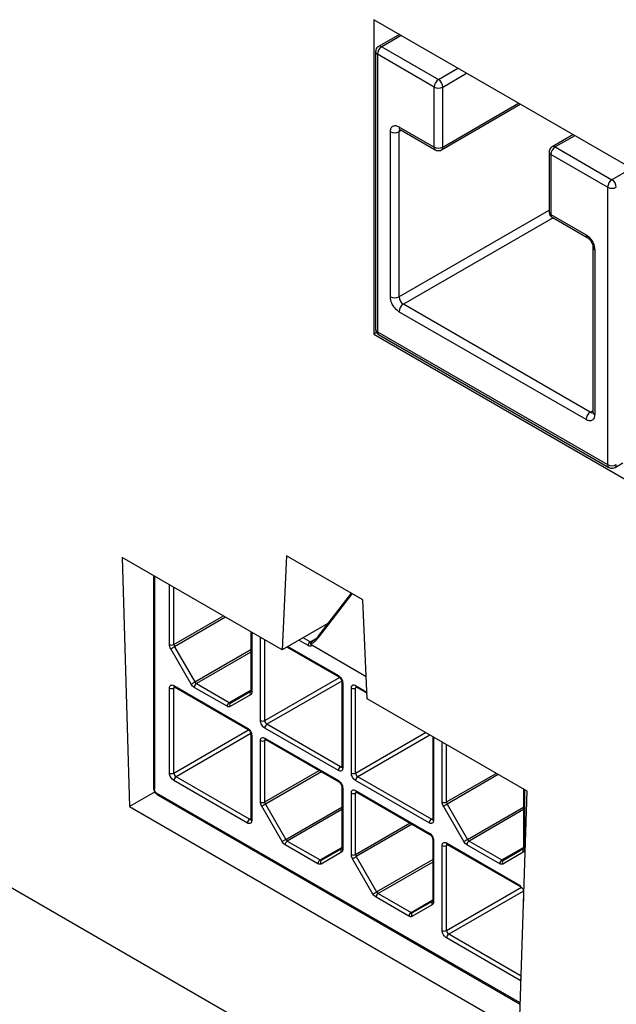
# Model space of a CAD drawing. Header units: millimetres. Extents: x 25 to 1093, y 25 to 838.
# Tile 4 of 16: x 97 to 117, y 385 to 417. Entities that reach past the tile are written whole.
import ezdxf

# ---------------------------------------------------------------- set-up
doc = ezdxf.new("R2010")
doc.units = ezdxf.units.MM

msp = doc.modelspace()

# ---------------------------------------------------------------- linework, layer by layer
at = {"ltscale": 4}
for p, q in [((145.842, 395.731), (108.786, 417.123)), ((108.786, 417.123), (108.786, 406.852)), ((109.625, 416.639), (108.948, 416.247)), ((109.684, 416.605), (109.048, 416.237)), ((108.848, 416.074), (108.848, 407.01)), ((108.906, 415.992), (108.906, 406.929)), ((110.759, 414.923), (108.906, 415.992)), ((109.048, 416.237), (110.9, 415.168)), ((110.9, 415.168), (111.537, 415.535)), ((111.042, 414.923), (111.82, 415.372)), ((110.759, 412.963), (110.759, 414.923)), ((111.042, 412.963), (111.042, 414.923)), ((111, 412.872), (113.575, 414.358)), ((111.042, 412.963), (113.517, 414.392)), ((109.33, 408.072), (109.33, 413.461)), ((109.613, 413.624), (110.759, 412.963)), ((109.696, 413.509), (109.613, 413.461)), ((109.613, 413.461), (109.613, 408.072)), ((109.655, 413.533), (110.8, 412.872)), ((115.296, 413.365), (114.619, 412.973)), ((115.355, 413.331), (114.719, 412.964)), ((114.519, 412.8), (114.519, 410.841)), ((114.719, 412.964), (116.571, 411.894)), ((116.43, 411.649), (114.577, 412.719)), ((114.577, 412.719), (114.577, 410.759)), ((117.208, 412.261), (116.571, 411.894)), ((116.43, 411.649), (116.43, 402.585)), ((109.613, 408.072), (114.519, 410.904)), ((114.647, 410.651), (109.755, 407.827)), ((114.577, 410.759), (115.723, 410.098)), ((114.619, 410.667), (115.764, 410.006)), ((115.947, 409.689), (115.947, 404.3)), ((116.006, 409.608), (116.006, 404.219)), ((115.864, 404.3), (109.755, 407.827)), ((115.723, 404.055), (109.613, 407.582)), ((108.886, 406.91), (108.786, 406.852)), ((108.786, 406.852), (145.842, 385.46)), ((108.906, 406.929), (116.43, 402.585)), ((108.948, 406.837), (116.471, 402.494)), ((115.864, 404.3), (115.947, 404.348)), ((116.671, 402.494), (116.926, 402.641)), ((105.939, 399.603), (105.796, 396.534)), ((108.434, 398.163), (105.939, 399.603)), ((105.796, 396.534), (100.574, 399.549)), ((100.574, 399.549), (100.804, 391.411)), ((101.592, 398.961), (101.592, 392.019)), ((101.621, 398.944), (101.621, 391.978)), ((102.116, 396.707), (102.116, 398.659)), ((102.257, 396.707), (102.257, 398.577)), ((108.051, 398.384), (106.951, 396.959)), ((106.993, 396.946), (108.087, 398.363)), ((108.577, 394.929), (108.434, 398.163)), ((102.257, 396.707), (103.877, 397.642)), ((103.947, 397.601), (102.278, 396.638)), ((107.288, 397.396), (105.796, 396.534)), ((104.774, 397.124), (104.774, 395.197)), ((104.803, 397.107), (104.803, 395.156)), ((105.086, 394.224), (105.086, 396.944)), ((105.227, 394.224), (105.227, 396.862)), ((106.641, 396.674), (106.339, 396.848)), ((106.712, 396.796), (106.481, 396.93)), ((106.712, 396.796), (106.982, 396.952)), ((106.96, 396.939), (106.757, 396.789)), ((108.545, 395.657), (106.764, 396.685)), ((102.823, 395.415), (102.157, 396.568)), ((102.278, 396.638), (102.944, 395.485)), ((102.944, 395.485), (104.774, 396.541)), ((104.774, 396.459), (102.994, 395.432)), ((105.956, 396.627), (107.652, 395.648)), ((105.986, 396.644), (107.631, 395.694)), ((102.994, 395.432), (104.067, 394.812)), ((105.227, 394.224), (107.671, 395.635)), ((107.741, 395.512), (105.298, 394.102)), ((107.744, 395.49), (107.744, 392.714)), ((107.773, 395.449), (107.773, 392.673)), ((102.116, 392.509), (102.116, 395.285)), ((102.257, 395.367), (104.662, 393.979)), ((102.299, 395.309), (102.257, 395.285)), ((102.257, 392.509), (102.257, 395.285)), ((102.278, 395.321), (104.682, 393.933)), ((103.996, 394.69), (102.923, 395.309)), ((104.067, 394.812), (104.774, 395.221)), ((104.762, 395.064), (104.096, 394.68)), ((104.117, 394.807), (104.771, 395.186)), ((104.759, 395.17), (104.769, 395.182)), ((108.056, 392.51), (108.056, 395.286)), ((108.197, 395.368), (108.567, 395.154)), ((108.238, 395.31), (108.197, 395.286)), ((108.197, 392.51), (108.197, 395.286)), ((108.218, 395.322), (108.569, 395.119)), ((113.799, 391.914), (108.577, 394.929)), ((107.702, 392.714), (105.298, 394.102)), ((102.257, 392.509), (104.701, 393.92)), ((104.771, 393.797), (102.328, 392.387)), ((104.774, 393.775), (104.774, 390.999)), ((107.631, 392.591), (105.227, 393.979)), ((108.197, 392.51), (110.482, 393.829)), ((88.728, 393.51), (107.26, 382.811)), ((104.803, 393.734), (104.803, 390.958)), ((105.086, 391.563), (105.086, 393.571)), ((105.227, 393.652), (107.631, 392.265)), ((105.269, 393.595), (105.227, 393.571)), ((105.227, 391.563), (105.227, 393.571)), ((105.248, 393.607), (107.652, 392.219)), ((110.624, 393.747), (108.268, 392.387)), ((110.713, 393.695), (110.713, 390.999)), ((110.743, 393.678), (110.743, 390.958)), ((111.025, 391.564), (111.025, 393.515)), ((111.167, 391.564), (111.167, 393.434)), ((105.227, 391.563), (107.007, 392.591)), ((107.078, 392.55), (105.248, 391.494)), ((107.702, 392.714), (107.744, 392.738)), ((111.167, 391.564), (112.786, 392.499)), ((104.662, 390.876), (102.257, 392.264)), ((104.732, 390.999), (102.328, 392.387)), ((110.601, 390.877), (108.197, 392.265)), ((110.672, 390.999), (108.268, 392.387)), ((112.857, 392.458), (111.188, 391.494)), ((101.643, 391.896), (100.804, 391.411)), ((113.575, 384.996), (101.692, 391.856)), ((107.744, 392.06), (107.744, 390.053)), ((107.773, 392.02), (107.773, 390.012)), ((108.056, 389.849), (108.056, 391.856)), ((108.197, 391.938), (110.601, 390.55)), ((108.238, 391.88), (108.197, 391.856)), ((108.197, 389.849), (108.197, 391.856)), ((108.218, 391.892), (110.622, 390.504)), ((113.545, 384.057), (113.799, 391.914)), ((113.683, 391.981), (113.683, 390.053)), ((113.712, 391.964), (113.712, 390.013)), ((101.712, 391.81), (113.574, 384.962)), ((100.804, 391.411), (113.545, 384.057)), ((105.793, 390.271), (105.127, 391.424)), ((105.248, 391.494), (105.914, 390.341)), ((105.914, 390.341), (107.744, 391.397)), ((107.744, 391.315), (105.964, 390.288)), ((111.733, 390.271), (111.067, 391.424)), ((111.188, 391.494), (111.853, 390.341)), ((111.853, 390.341), (113.683, 391.398)), ((113.683, 391.316), (111.903, 390.288)), ((104.732, 390.999), (104.774, 391.023)), ((108.197, 389.849), (109.977, 390.877)), ((110.672, 390.999), (110.713, 391.023)), ((110.048, 390.836), (108.218, 389.779)), ((105.964, 390.288), (107.036, 389.669)), ((110.713, 390.346), (110.713, 388.338)), ((110.743, 390.305), (110.743, 388.298)), ((111.903, 390.288), (112.976, 389.669)), ((106.966, 389.546), (105.893, 390.165)), ((107.036, 389.669), (107.744, 390.077)), ((107.731, 389.921), (107.066, 389.536)), ((107.086, 389.664), (107.741, 390.042)), ((107.729, 390.026), (107.739, 390.038)), ((111.025, 387.366), (111.025, 390.142)), ((111.167, 390.224), (113.571, 388.836)), ((111.208, 390.166), (111.167, 390.142)), ((111.167, 387.366), (111.167, 390.142)), ((111.188, 390.178), (113.592, 388.79)), ((112.905, 389.547), (111.833, 390.166)), ((112.976, 389.669), (113.683, 390.077)), ((113.671, 389.921), (113.005, 389.537)), ((113.026, 389.664), (113.681, 390.042)), ((113.669, 390.026), (113.679, 390.039)), ((108.763, 388.556), (108.097, 389.709)), ((108.218, 389.779), (108.883, 388.626)), ((108.883, 388.626), (110.713, 389.683)), ((110.713, 389.601), (108.933, 388.573)), ((111.167, 387.366), (113.61, 388.776)), ((113.681, 388.654), (111.238, 387.243)), ((113.683, 388.632), (113.683, 388.327)), ((109.936, 387.832), (108.863, 388.451)), ((108.933, 388.573), (110.006, 387.954)), ((110.006, 387.954), (110.713, 388.362)), ((110.056, 387.949), (110.711, 388.327)), ((110.699, 388.311), (110.709, 388.324)), ((110.701, 388.206), (110.036, 387.822)), ((113.571, 385.733), (111.167, 387.121)), ((113.604, 385.877), (111.238, 387.243))]:
    msp.add_line(p, q, dxfattribs=at)
at = {"ltscale": 4, "flags": 128}
for points in [[(102.157, 396.568), (102.168, 396.574), (102.182, 396.582), (102.197, 396.591), (102.213, 396.6), (102.23, 396.61), (102.247, 396.62), (102.263, 396.629), (102.278, 396.638)], [(102.823, 395.415), (102.834, 395.421), (102.848, 395.429), (102.863, 395.438), (102.879, 395.447), (102.896, 395.457), (102.913, 395.467), (102.929, 395.476), (102.944, 395.485)], [(104.093, 394.786), (104.104, 394.798), (104.117, 394.807)], [(104.117, 394.807), (104.111, 394.805), (104.107, 394.804)], [(105.127, 391.424), (105.138, 391.43), (105.152, 391.438), (105.167, 391.447), (105.183, 391.456), (105.2, 391.466), (105.217, 391.476), (105.233, 391.485), (105.248, 391.494)], [(111.067, 391.424), (111.078, 391.431), (111.091, 391.439), (111.107, 391.447), (111.123, 391.457), (111.14, 391.467), (111.157, 391.476), (111.173, 391.486), (111.188, 391.494)], [(105.793, 390.271), (105.804, 390.277), (105.817, 390.285), (105.833, 390.294), (105.849, 390.303), (105.866, 390.313), (105.883, 390.323), (105.899, 390.332), (105.914, 390.341)], [(111.733, 390.271), (111.744, 390.278), (111.757, 390.286), (111.772, 390.294), (111.789, 390.304), (111.806, 390.314), (111.822, 390.323), (111.839, 390.333), (111.853, 390.341)], [(107.063, 389.642), (107.074, 389.654), (107.086, 389.664)], [(107.086, 389.664), (107.081, 389.661), (107.076, 389.66)], [(108.097, 389.709), (108.108, 389.716), (108.122, 389.724), (108.137, 389.732), (108.153, 389.742), (108.17, 389.752), (108.187, 389.761), (108.203, 389.771), (108.218, 389.779)], [(113.003, 389.642), (113.013, 389.654), (113.026, 389.664)], [(113.026, 389.664), (113.021, 389.662), (113.016, 389.66)], [(108.763, 388.556), (108.774, 388.563), (108.787, 388.571), (108.802, 388.579), (108.819, 388.589), (108.836, 388.599), (108.853, 388.608), (108.869, 388.618), (108.883, 388.626)], [(110.033, 387.927), (110.043, 387.939), (110.056, 387.949)], [(110.056, 387.949), (110.051, 387.947), (110.046, 387.945)]]:
    msp.add_lwpolyline(points, dxfattribs=at)
at = {"ltscale": 16}
for centre, radius, start, end in [((108.948, 416.084), 0.101, 185.7416, 245.6213), ((109.213, 415.978), 0.307, 122.6055, 177.3945), ((108.989, 416.158), 0.0986, 53.7033, 115.0014), ((111.066, 414.909), 0.307, 122.6055, 177.3945), ((110.735, 414.909), 0.307, 2.6055, 57.3945), ((110.9, 415.196), 0.307, 242.6097, 297.3903), ((109.472, 413.734), 0.307, 242.6097, 297.3903), ((109.708, 413.612), 0.0959, 172.7442, 235.9436), ((109.72, 413.47), 0.107, 135.6756, 184.6987), ((110.857, 412.952), 0.0986, 173.698, 235.0213), ((110.9, 413.236), 0.307, 242.6097, 297.3903), ((110.942, 412.953), 0.101, 305.71, 5.6193), ((114.619, 412.81), 0.101, 185.7416, 245.6213), ((114.884, 412.705), 0.307, 122.6055, 177.3945), ((114.66, 412.884), 0.0986, 53.7033, 115.0014), ((116.737, 411.635), 0.307, 122.6055, 177.3945), ((116.406, 411.635), 0.307, 2.6055, 57.3945), ((116.571, 411.922), 0.307, 242.6097, 297.3903), ((114.619, 410.851), 0.101, 185.6948, 245.6253), ((114.672, 410.747), 0.0959, 172.7442, 235.9436), ((115.818, 410.085), 0.0957, 172.6943, 236.4422), ((116.042, 409.696), 0.0957, 183.5576, 247.3108), ((109.472, 408.345), 0.307, 242.6097, 297.3903), ((109.92, 408.086), 0.307, 182.6055, 237.3945), ((109.92, 407.568), 0.307, 122.6055, 177.3945), ((108.948, 407.02), 0.101, 185.6948, 245.6253), ((109.001, 406.917), 0.0959, 172.7442, 235.9436), ((116.03, 404.041), 0.307, 122.6055, 177.3945), ((115.923, 404.382), 0.101, 234.3824, 294.3071), ((116.047, 404.31), 0.101, 185.6948, 245.6253), ((116.53, 402.576), 0.101, 174.382, 234.2744), ((116.571, 402.858), 0.307, 242.6097, 297.3903), ((116.613, 402.576), 0.101, 305.7078, 5.6195), ((102.187, 396.844), 0.154, 242.6097, 297.3903), ((102.402, 396.712), 0.144, 181.9565, 211.1437), ((106.795, 396.667), 0.154, 122.6055, 177.3945), ((106.743, 396.841), 0.0542, 235.8404, 284.973), ((106.957, 396.905), 0.0544, 48.5347, 96.0953), ((103.077, 395.302), 0.154, 122.6055, 177.3945), ((103.07, 395.554), 0.144, 208.8556, 238.0453), ((107.679, 395.688), 0.0479, 172.7178, 236.2072), ((107.791, 395.493), 0.0479, 183.8766, 247.279), ((102.187, 395.422), 0.154, 242.6097, 297.3903), ((102.307, 395.362), 0.0503, 174.3796, 234.302), ((102.311, 395.289), 0.0542, 138.2809, 184.4427), ((104.844, 395.119), 0.0991, 149.2372, 213.4686), ((104.824, 395.202), 0.0503, 185.6948, 245.6253), ((108.126, 395.422), 0.154, 242.6097, 297.3903), ((108.247, 395.363), 0.0503, 174.3796, 234.302), ((108.251, 395.29), 0.0542, 138.2809, 184.4427), ((104.149, 394.683), 0.154, 122.6055, 177.3945), ((104.098, 394.861), 0.0579, 236.9235, 278.3365), ((104.178, 394.735), 0.099, 149.0713, 213.4811), ((105.157, 394.361), 0.154, 242.6097, 297.3903), ((105.381, 394.231), 0.154, 182.6055, 237.3945), ((105.381, 393.972), 0.154, 122.6055, 177.3945), ((104.709, 393.973), 0.0479, 172.7178, 236.2072), ((104.821, 393.778), 0.0479, 183.8766, 247.279), ((105.157, 393.707), 0.154, 242.6097, 297.3903), ((105.277, 393.648), 0.0503, 174.3796, 234.302), ((105.281, 393.575), 0.0542, 138.2809, 184.4427), ((102.187, 392.646), 0.154, 242.6097, 297.3903), ((102.411, 392.516), 0.154, 182.6055, 237.3945), ((107.785, 392.584), 0.154, 122.6055, 177.3945), ((107.733, 392.758), 0.0542, 235.5633, 281.6892), ((107.794, 392.719), 0.0503, 185.6948, 245.6253), ((108.126, 392.646), 0.154, 242.6097, 297.3903), ((108.351, 392.517), 0.154, 182.6055, 237.3945), ((102.411, 392.257), 0.154, 122.6055, 177.3945), ((107.679, 392.259), 0.0479, 172.7178, 236.2072), ((108.351, 392.258), 0.154, 122.6055, 177.3945), ((101.642, 392.024), 0.0503, 185.6948, 245.6253), ((101.742, 391.851), 0.0503, 174.3796, 234.302), ((107.791, 392.064), 0.0479, 183.8766, 247.279), ((108.126, 391.993), 0.154, 242.6097, 297.3903), ((108.247, 391.933), 0.0503, 174.3796, 234.302), ((108.251, 391.861), 0.0542, 138.2809, 184.4427), ((105.157, 391.7), 0.154, 242.6097, 297.3903), ((105.371, 391.568), 0.144, 181.9565, 211.1437), ((111.096, 391.7), 0.154, 242.6097, 297.3903), ((111.311, 391.569), 0.144, 181.9565, 211.1437), ((104.815, 390.869), 0.154, 122.6055, 177.3945), ((104.763, 391.043), 0.0542, 235.5633, 281.6892), ((104.824, 391.004), 0.0503, 185.6948, 245.6253), ((110.755, 390.87), 0.154, 122.6055, 177.3945), ((110.703, 391.044), 0.0542, 235.5633, 281.6892), ((110.763, 391.004), 0.0503, 185.6948, 245.6253), ((110.649, 390.544), 0.0479, 172.7178, 236.2072), ((106.046, 390.158), 0.154, 122.6055, 177.3945), ((106.04, 390.41), 0.144, 208.8556, 238.0453), ((110.761, 390.349), 0.0479, 183.8766, 247.279), ((111.986, 390.159), 0.154, 122.6055, 177.3945), ((111.98, 390.411), 0.144, 208.8556, 238.0453), ((107.814, 389.975), 0.0991, 149.2372, 213.4686), ((107.794, 390.058), 0.0503, 185.6948, 245.6253), ((111.096, 390.278), 0.154, 242.6097, 297.3903), ((111.217, 390.219), 0.0503, 174.3796, 234.302), ((111.221, 390.146), 0.0542, 138.2809, 184.4427), ((113.754, 389.976), 0.0991, 149.2372, 213.4686), ((113.733, 390.058), 0.0503, 185.6948, 245.6253), ((107.119, 389.539), 0.154, 122.6055, 177.3945), ((107.068, 389.717), 0.0579, 236.9235, 278.3365), ((107.148, 389.591), 0.099, 149.0713, 213.4811), ((108.126, 389.985), 0.154, 242.6097, 297.3903), ((108.341, 389.854), 0.144, 181.9565, 211.1437), ((113.059, 389.54), 0.154, 122.6055, 177.3945), ((113.008, 389.718), 0.0579, 236.9235, 278.3365), ((113.088, 389.591), 0.099, 149.0713, 213.4811), ((109.01, 388.696), 0.144, 208.8556, 238.0453), ((113.619, 388.83), 0.0479, 172.7178, 236.2072), ((113.722, 388.632), 0.0387, 181.1139, 220.1176), ((109.016, 388.444), 0.154, 122.6055, 177.3945), ((110.784, 388.261), 0.0991, 149.2372, 213.4686), ((110.763, 388.343), 0.0503, 185.6948, 245.6253), ((110.089, 387.825), 0.154, 122.6055, 177.3945), ((110.038, 388.003), 0.0579, 236.9235, 278.3365), ((110.118, 387.876), 0.099, 149.0713, 213.4811), ((111.096, 387.502), 0.154, 242.6097, 297.3903), ((111.32, 387.373), 0.154, 182.6055, 237.3945), ((111.32, 387.114), 0.154, 122.6055, 177.3945), ((113.723, 385.726), 0.152, 142.7997, 177.4515)]:
    msp.add_arc(centre, radius, start, end, dxfattribs=at)
at = {"ltscale": 4}
for points, knots in [([(108.948, 416.247), (108.928, 416.232), (108.888, 416.204), (108.854, 416.14), (108.85, 416.095), (108.848, 416.074)], [0, 0, 0, 0, 0.352637, 0.694311, 1, 1, 1, 1]), ([(109.33, 413.461), (109.334, 413.5), (109.34, 413.56), (109.375, 413.616), (109.412, 413.647), (109.457, 413.663), (109.523, 413.666), (109.578, 413.641), (109.613, 413.624)], [0, 0, 0, 0, 0.239444, 0.36822, 0.499999, 0.628777, 0.760556, 1, 1, 1, 1]), ([(110.801, 412.872), (110.803, 412.87), (110.823, 412.858), (110.868, 412.844), (110.933, 412.845), (110.981, 412.856), (111, 412.872), (111, 412.872)], [0, 0, 0, 0, 0.047522, 0.333715, 0.649609, 0.991388, 1, 1, 1, 1]), ([(114.619, 412.973), (114.599, 412.959), (114.559, 412.93), (114.525, 412.867), (114.521, 412.821), (114.519, 412.8)], [0, 0, 0, 0, 0.352637, 0.694311, 1, 1, 1, 1]), ([(114.519, 410.841), (114.519, 410.839), (114.516, 410.821), (114.525, 410.786), (114.538, 410.756), (114.545, 410.741)], [0, 0, 0, 0, 0.04281, 0.523277, 1, 1, 1, 1]), ([(114.545, 410.741), (114.561, 410.719), (114.581, 410.69), (114.611, 410.672), (114.619, 410.668)], [0, 0, 0, 0, 0.752896, 1, 1, 1, 1]), ([(115.723, 410.098), (115.758, 410.073), (115.813, 410.034), (115.879, 409.956), (115.924, 409.888), (115.961, 409.815), (115.996, 409.718), (116.002, 409.651), (116.006, 409.608)], [0, 0, 0, 0, 0.239444, 0.36822, 0.499999, 0.628777, 0.760556, 1, 1, 1, 1]), ([(115.764, 410.006), (115.788, 409.989), (115.836, 409.955), (115.896, 409.871), (115.939, 409.777), (115.944, 409.719), (115.947, 409.689)], [0, 0, 0, 0, 0.2499977, 0.4999969, 0.7499977, 1, 1, 1, 1]), ([(109.613, 407.582), (109.578, 407.607), (109.523, 407.645), (109.457, 407.724), (109.412, 407.792), (109.375, 407.865), (109.34, 407.962), (109.334, 408.029), (109.33, 408.072)], [0, 0, 0, 0, 0.239444, 0.36822, 0.499999, 0.628777, 0.760556, 1, 1, 1, 1]), ([(108.848, 407.01), (108.848, 407.009), (108.845, 406.991), (108.854, 406.955), (108.867, 406.925), (108.874, 406.91)], [0, 0, 0, 0, 0.04281, 0.523277, 1, 1, 1, 1]), ([(108.874, 406.91), (108.89, 406.889), (108.91, 406.86), (108.94, 406.842), (108.948, 406.838)], [0, 0, 0, 0, 0.7528956, 1, 1, 1, 1]), ([(116.006, 404.219), (116.002, 404.18), (115.996, 404.12), (115.961, 404.064), (115.924, 404.033), (115.879, 404.017), (115.813, 404.014), (115.758, 404.039), (115.723, 404.055)], [0, 0, 0, 0, 0.239444, 0.36822, 0.499999, 0.628777, 0.760556, 1, 1, 1, 1]), ([(116.472, 402.494), (116.474, 402.493), (116.494, 402.48), (116.539, 402.467), (116.604, 402.467), (116.652, 402.478), (116.671, 402.494), (116.671, 402.494)], [0, 0, 0, 0, 0.047567, 0.333871, 0.649887, 0.991798, 1, 1, 1, 1]), ([(106.764, 396.685), (106.757, 396.677), (106.743, 396.661), (106.713, 396.653), (106.679, 396.655), (106.654, 396.668), (106.641, 396.674)], [0, 0, 0, 0, 0.249219, 0.499946, 0.749227, 1, 1, 1, 1]), ([(106.733, 396.734), (106.754, 396.744), (106.801, 396.764), (106.894, 396.832), (106.952, 396.9), (106.993, 396.946)], [0, 0, 0, 0, 0.210639, 0.454557, 1, 1, 1, 1]), ([(106.733, 396.734), (106.733, 396.74), (106.733, 396.751), (106.737, 396.766), (106.745, 396.78), (106.753, 396.786), (106.757, 396.789)], [0, 0, 0, 0, 0.218228, 0.457408, 0.717819, 1, 1, 1, 1]), ([(106.764, 396.685), (106.757, 396.69), (106.743, 396.7), (106.734, 396.718), (106.733, 396.73), (106.733, 396.734)], [0, 0, 0, 0, 0.433588, 0.79901, 1, 1, 1, 1]), ([(102.116, 395.285), (102.118, 395.306), (102.122, 395.346), (102.155, 395.38), (102.201, 395.393), (102.239, 395.376), (102.257, 395.367)], [0, 0, 0, 0, 0.249127, 0.499863, 0.749135, 1, 1, 1, 1]), ([(107.631, 395.694), (107.65, 395.681), (107.687, 395.655), (107.733, 395.59), (107.767, 395.517), (107.771, 395.472), (107.773, 395.449)], [0, 0, 0, 0, 0.249127, 0.499863, 0.749135, 1, 1, 1, 1]), ([(107.652, 395.648), (107.652, 395.648), (107.656, 395.646), (107.668, 395.638), (107.683, 395.624), (107.7, 395.605), (107.71, 395.588), (107.715, 395.579)], [0, 0, 0, 0, 0.016187, 0.275976, 0.482492, 0.709908, 1, 1, 1, 1]), ([(107.715, 395.579), (107.722, 395.567), (107.731, 395.549), (107.739, 395.525), (107.743, 395.507), (107.744, 395.494), (107.743, 395.49), (107.743, 395.49)], [0, 0, 0, 0, 0.382983, 0.532795, 0.764283, 0.987854, 1, 1, 1, 1]), ([(108.056, 395.286), (108.058, 395.306), (108.061, 395.347), (108.095, 395.381), (108.141, 395.393), (108.178, 395.376), (108.197, 395.368)], [0, 0, 0, 0, 0.249127, 0.499863, 0.749135, 1, 1, 1, 1]), ([(102.265, 395.327), (102.265, 395.327), (102.266, 395.327), (102.274, 395.323), (102.278, 395.321)], [0, 0, 0, 0, 0.51052, 1, 1, 1, 1]), ([(104.774, 395.197), (104.773, 395.188), (104.771, 395.172), (104.763, 395.17), (104.759, 395.17)], [0, 0, 0, 0, 0.519375, 1, 1, 1, 1]), ([(108.204, 395.327), (108.205, 395.328), (108.206, 395.328), (108.214, 395.324), (108.218, 395.322)], [0, 0, 0, 0, 0.51052, 1, 1, 1, 1]), ([(105.227, 393.979), (105.209, 393.992), (105.171, 394.018), (105.125, 394.083), (105.091, 394.156), (105.088, 394.201), (105.086, 394.224)], [0, 0, 0, 0, 0.249127, 0.499863, 0.749135, 1, 1, 1, 1]), ([(104.662, 393.979), (104.68, 393.966), (104.717, 393.94), (104.764, 393.875), (104.797, 393.802), (104.801, 393.757), (104.803, 393.734)], [0, 0, 0, 0, 0.249127, 0.499863, 0.749135, 1, 1, 1, 1]), ([(104.682, 393.933), (104.683, 393.933), (104.686, 393.931), (104.698, 393.923), (104.713, 393.909), (104.73, 393.89), (104.74, 393.873), (104.746, 393.864)], [0, 0, 0, 0, 0.0161866, 0.2759761, 0.4824918, 0.7099083, 1, 1, 1, 1]), ([(104.746, 393.864), (104.752, 393.852), (104.761, 393.834), (104.769, 393.81), (104.773, 393.792), (104.774, 393.779), (104.774, 393.775), (104.774, 393.775)], [0, 0, 0, 0, 0.3829827, 0.5327946, 0.7642827, 0.9878541, 1, 1, 1, 1]), ([(105.086, 393.571), (105.088, 393.591), (105.092, 393.632), (105.125, 393.666), (105.171, 393.678), (105.209, 393.661), (105.227, 393.652)], [0, 0, 0, 0, 0.249127, 0.499863, 0.749135, 1, 1, 1, 1]), ([(105.235, 393.612), (105.235, 393.612), (105.236, 393.613), (105.244, 393.609), (105.248, 393.607)], [0, 0, 0, 0, 0.5105203, 1, 1, 1, 1]), ([(102.257, 392.264), (102.239, 392.277), (102.202, 392.303), (102.155, 392.368), (102.122, 392.441), (102.118, 392.486), (102.116, 392.509)], [0, 0, 0, 0, 0.249127, 0.499863, 0.749135, 1, 1, 1, 1]), ([(107.773, 392.673), (107.771, 392.653), (107.767, 392.612), (107.734, 392.578), (107.687, 392.565), (107.65, 392.583), (107.631, 392.591)], [0, 0, 0, 0, 0.249127, 0.499863, 0.749135, 1, 1, 1, 1]), ([(107.743, 392.714), (107.743, 392.71), (107.743, 392.702), (107.741, 392.698), (107.742, 392.699), (107.742, 392.699)], [0, 0, 0, 0, 0.431894, 0.893711, 1, 1, 1, 1]), ([(108.197, 392.265), (108.178, 392.278), (108.141, 392.304), (108.095, 392.369), (108.061, 392.442), (108.058, 392.487), (108.056, 392.51)], [0, 0, 0, 0, 0.249127, 0.499863, 0.749135, 1, 1, 1, 1]), ([(107.631, 392.265), (107.65, 392.252), (107.687, 392.226), (107.733, 392.16), (107.767, 392.088), (107.771, 392.042), (107.773, 392.02)], [0, 0, 0, 0, 0.249127, 0.499863, 0.749135, 1, 1, 1, 1]), ([(107.652, 392.219), (107.652, 392.219), (107.656, 392.217), (107.668, 392.208), (107.683, 392.194), (107.7, 392.175), (107.71, 392.159), (107.715, 392.15)], [0, 0, 0, 0, 0.0161866, 0.2759761, 0.4824918, 0.7099083, 1, 1, 1, 1]), ([(101.592, 392.019), (101.593, 392.007), (101.594, 391.979), (101.606, 391.938), (101.62, 391.911), (101.626, 391.899)], [0, 0, 0, 0, 0.286952, 0.693526, 1, 1, 1, 1]), ([(101.692, 391.856), (101.682, 391.862), (101.668, 391.872), (101.652, 391.892), (101.638, 391.914), (101.624, 391.944), (101.622, 391.967), (101.621, 391.978)], [0, 0, 0, 0, 0.251295, 0.373834, 0.500897, 0.751963, 1, 1, 1, 1]), ([(101.626, 391.899), (101.641, 391.877), (101.663, 391.847), (101.695, 391.82), (101.708, 391.814), (101.713, 391.811)], [0, 0, 0, 0, 0.629931, 0.873142, 1, 1, 1, 1]), ([(107.715, 392.15), (107.722, 392.137), (107.731, 392.12), (107.739, 392.095), (107.743, 392.077), (107.744, 392.065), (107.743, 392.061), (107.743, 392.061)], [0, 0, 0, 0, 0.382983, 0.532795, 0.764283, 0.987854, 1, 1, 1, 1]), ([(108.056, 391.856), (108.058, 391.877), (108.061, 391.917), (108.095, 391.952), (108.141, 391.964), (108.178, 391.947), (108.197, 391.938)], [0, 0, 0, 0, 0.249127, 0.499863, 0.749135, 1, 1, 1, 1]), ([(108.204, 391.898), (108.205, 391.898), (108.206, 391.898), (108.214, 391.894), (108.218, 391.892)], [0, 0, 0, 0, 0.51052, 1, 1, 1, 1]), ([(104.803, 390.958), (104.801, 390.938), (104.797, 390.897), (104.764, 390.863), (104.718, 390.85), (104.68, 390.868), (104.662, 390.876)], [0, 0, 0, 0, 0.249127, 0.499863, 0.749135, 1, 1, 1, 1]), ([(104.774, 390.999), (104.773, 390.995), (104.773, 390.987), (104.772, 390.983), (104.772, 390.984), (104.772, 390.984)], [0, 0, 0, 0, 0.431894, 0.893711, 1, 1, 1, 1]), ([(110.743, 390.958), (110.741, 390.938), (110.737, 390.897), (110.703, 390.863), (110.657, 390.851), (110.62, 390.868), (110.601, 390.877)], [0, 0, 0, 0, 0.249127, 0.499863, 0.749135, 1, 1, 1, 1]), ([(110.713, 390.999), (110.713, 390.996), (110.713, 390.988), (110.711, 390.984), (110.712, 390.985), (110.712, 390.985)], [0, 0, 0, 0, 0.431894, 0.893711, 1, 1, 1, 1]), ([(110.601, 390.55), (110.62, 390.537), (110.657, 390.511), (110.703, 390.446), (110.737, 390.373), (110.741, 390.328), (110.743, 390.305)], [0, 0, 0, 0, 0.249127, 0.499863, 0.749135, 1, 1, 1, 1]), ([(110.622, 390.504), (110.622, 390.504), (110.626, 390.502), (110.638, 390.494), (110.653, 390.48), (110.67, 390.461), (110.68, 390.444), (110.685, 390.435)], [0, 0, 0, 0, 0.016187, 0.275976, 0.482492, 0.709908, 1, 1, 1, 1]), ([(110.685, 390.435), (110.692, 390.423), (110.701, 390.405), (110.709, 390.381), (110.712, 390.363), (110.714, 390.35), (110.713, 390.346), (110.713, 390.346)], [0, 0, 0, 0, 0.382983, 0.532795, 0.764283, 0.987854, 1, 1, 1, 1]), ([(111.025, 390.142), (111.027, 390.162), (111.031, 390.203), (111.065, 390.237), (111.111, 390.249), (111.148, 390.232), (111.167, 390.224)], [0, 0, 0, 0, 0.249127, 0.499863, 0.749135, 1, 1, 1, 1]), ([(107.744, 390.053), (107.743, 390.044), (107.741, 390.028), (107.733, 390.026), (107.729, 390.026)], [0, 0, 0, 0, 0.519375, 1, 1, 1, 1]), ([(111.174, 390.184), (111.175, 390.184), (111.176, 390.184), (111.184, 390.18), (111.188, 390.178)], [0, 0, 0, 0, 0.5105203, 1, 1, 1, 1]), ([(113.683, 390.053), (113.682, 390.045), (113.681, 390.028), (113.672, 390.027), (113.669, 390.026)], [0, 0, 0, 0, 0.519375, 1, 1, 1, 1]), ([(113.592, 388.79), (113.592, 388.79), (113.596, 388.788), (113.607, 388.78), (113.623, 388.765), (113.639, 388.746), (113.65, 388.73), (113.655, 388.721)], [0, 0, 0, 0, 0.016187, 0.275976, 0.482492, 0.709908, 1, 1, 1, 1]), ([(113.655, 388.721), (113.662, 388.708), (113.671, 388.691), (113.678, 388.666), (113.682, 388.649), (113.683, 388.636), (113.683, 388.632), (113.683, 388.632)], [0, 0, 0, 0, 0.382983, 0.532795, 0.764283, 0.987854, 1, 1, 1, 1]), ([(110.713, 388.338), (110.712, 388.33), (110.711, 388.313), (110.703, 388.312), (110.699, 388.311)], [0, 0, 0, 0, 0.519375, 1, 1, 1, 1]), ([(111.167, 387.121), (111.148, 387.134), (111.111, 387.16), (111.065, 387.225), (111.031, 387.298), (111.027, 387.343), (111.025, 387.366)], [0, 0, 0, 0, 0.249127, 0.499863, 0.749135, 1, 1, 1, 1])]:
    msp.add_open_spline(points, degree=3, knots=knots, dxfattribs=at)
for points in [[(102.157, 396.568), (102.145, 396.592), (102.121, 396.639), (102.118, 396.685), (102.116, 396.707)], [(102.923, 395.309), (102.904, 395.322), (102.867, 395.348), (102.838, 395.392), (102.823, 395.415)], [(104.803, 395.156), (104.801, 395.135), (104.798, 395.094), (104.774, 395.074), (104.762, 395.064)], [(104.096, 394.68), (104.081, 394.674), (104.052, 394.663), (104.015, 394.681), (103.996, 394.69)], [(105.127, 391.424), (105.115, 391.448), (105.091, 391.495), (105.088, 391.541), (105.086, 391.563)], [(111.067, 391.424), (111.055, 391.448), (111.031, 391.496), (111.027, 391.541), (111.025, 391.564)], [(105.893, 390.165), (105.874, 390.178), (105.836, 390.204), (105.807, 390.249), (105.793, 390.271)], [(111.833, 390.166), (111.814, 390.179), (111.776, 390.204), (111.747, 390.249), (111.733, 390.271)], [(107.773, 390.012), (107.771, 389.991), (107.768, 389.95), (107.743, 389.93), (107.731, 389.921)], [(113.712, 390.013), (113.711, 389.992), (113.707, 389.95), (113.683, 389.931), (113.671, 389.921)], [(108.097, 389.709), (108.085, 389.733), (108.061, 389.781), (108.057, 389.826), (108.056, 389.849)], [(107.066, 389.536), (107.051, 389.531), (107.022, 389.519), (106.985, 389.537), (106.966, 389.546)], [(113.005, 389.537), (112.991, 389.531), (112.962, 389.52), (112.924, 389.538), (112.905, 389.547)], [(108.863, 388.451), (108.844, 388.464), (108.806, 388.489), (108.777, 388.534), (108.763, 388.556)], [(110.743, 388.298), (110.741, 388.277), (110.737, 388.235), (110.713, 388.216), (110.701, 388.206)], [(110.036, 387.822), (110.021, 387.816), (109.992, 387.805), (109.954, 387.823), (109.936, 387.832)]]:
    msp.add_open_spline(points, degree=3, dxfattribs=at)

doc.saveas('drawing.dxf')
